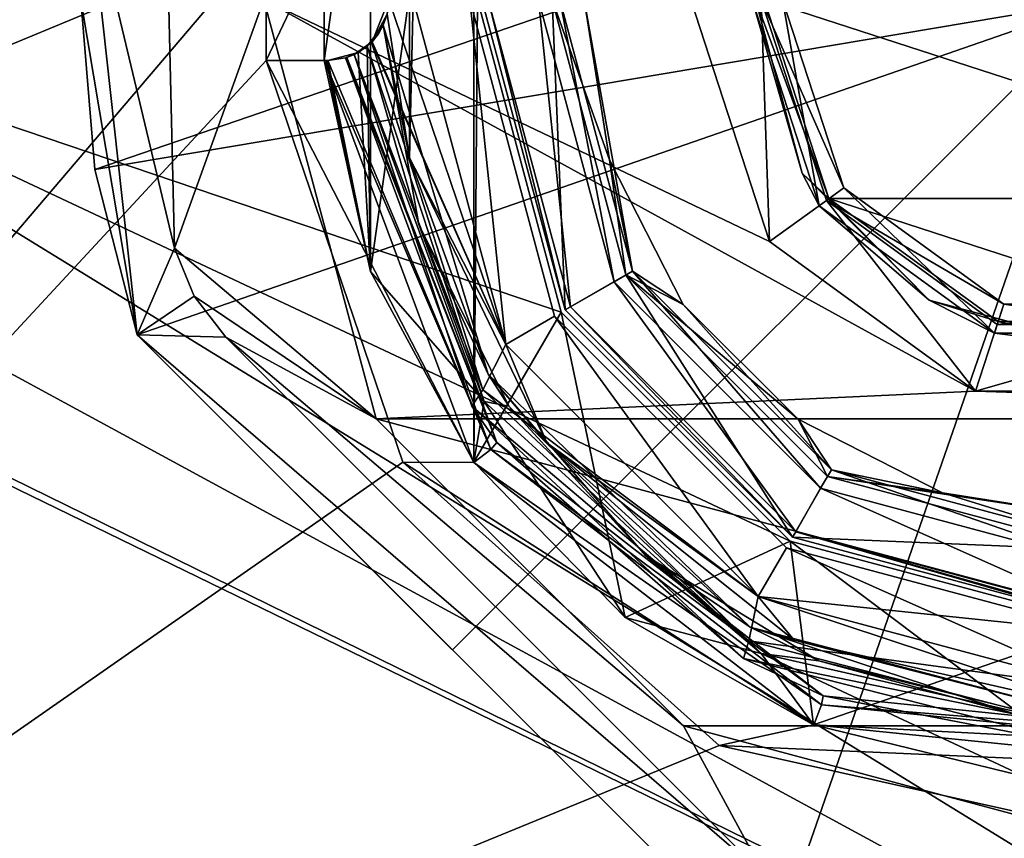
# Model space of a CAD drawing. Header units: millimetres. Extents: x -120 to 80, y -50 to 50.
# Tile 10 of 16: x -36 to -3, y -27 to -1. Entities that reach past the tile are written whole.
import ezdxf

# ---------------------------------------------------------------- set-up
doc = ezdxf.new("R2010")
doc.units = ezdxf.units.MM
doc.header["$LTSCALE"] = 65.185185
for name, color, linetype in [('1', 7, 'CONTINUOUS'), ('100', 7, 'CONTINUOUS'), ('102', 7, 'CONTINUOUS'), ('103', 7, 'CONTINUOUS'), ('105', 7, 'CONTINUOUS'), ('107', 7, 'CONTINUOUS'), ('108', 7, 'CONTINUOUS'), ('110', 7, 'CONTINUOUS'), ('111', 7, 'CONTINUOUS'), ('113', 7, 'CONTINUOUS'), ('114', 7, 'CONTINUOUS'), ('117', 7, 'CONTINUOUS'), ('118', 7, 'CONTINUOUS'), ('12', 7, 'CONTINUOUS'), ('120', 7, 'CONTINUOUS'), ('121', 7, 'CONTINUOUS'), ('122', 7, 'CONTINUOUS'), ('123', 7, 'CONTINUOUS'), ('125', 7, 'CONTINUOUS'), ('13', 7, 'CONTINUOUS'), ('15', 7, 'CONTINUOUS'), ('17', 7, 'CONTINUOUS'), ('2', 7, 'CONTINUOUS'), ('5', 7, 'CONTINUOUS'), ('51', 7, 'CONTINUOUS'), ('59', 7, 'CONTINUOUS'), ('6', 7, 'CONTINUOUS'), ('60', 7, 'CONTINUOUS'), ('7', 7, 'CONTINUOUS'), ('8', 7, 'CONTINUOUS'), ('81', 7, 'CONTINUOUS'), ('82', 7, 'CONTINUOUS'), ('83', 7, 'CONTINUOUS'), ('84', 7, 'CONTINUOUS'), ('85', 7, 'CONTINUOUS'), ('86', 7, 'CONTINUOUS'), ('87', 7, 'CONTINUOUS'), ('89', 7, 'CONTINUOUS'), ('91', 7, 'CONTINUOUS'), ('92', 7, 'CONTINUOUS'), ('94', 7, 'CONTINUOUS'), ('96', 7, 'CONTINUOUS'), ('97', 7, 'CONTINUOUS'), ('99', 7, 'CONTINUOUS')]:
    doc.layers.add(name, color=color, linetype=linetype)

msp = doc.modelspace()

# ---------------------------------------------------------------- linework, layer by layer
at = {"layer": '1', "linetype": 'CONTINUOUS'}
for points in [[(-20.15, 0, 61.5), (-17.449, -10.078, 61.5), (-18.5, 0, 61.5), (-20.15, 0, 61.5)], [(-18.5, 0, 61.5), (-17.449, -10.078, 61.5), (-16.021, -9.25, 61.5), (-18.5, 0, 61.5)], [(-17.449, -10.078, 61.5), (-10.068, -17.454, 61.5), (-16.021, -9.25, 61.5), (-17.449, -10.078, 61.5)], [(-16.021, -9.25, 61.5), (-10.068, -17.454, 61.5), (-9.25, -16.021, 61.5), (-16.021, -9.25, 61.5)], [(-10.068, -17.454, 61.5), (0, -20.15, 61.5), (-9.25, -16.021, 61.5), (-10.068, -17.454, 61.5)], [(0, -20.15, 61.5), (0, -18.5, 61.5), (-9.25, -16.021, 61.5), (0, -20.15, 61.5)]]:
    msp.add_3dface(points, dxfattribs=at)
at = {"layer": '100', "linetype": 'CONTINUOUS'}
for points in [[(-33.282, 3.813, 59), (-31.645, -10.994, 59), (-33.5, 0, 92), (-33.282, 3.813, 59)], [(-33.5, 0, 92), (-31.645, -10.994, 59), (-33.033, -5.575, 92), (-33.5, 0, 92)], [(-33.033, -5.575, 92), (-31.645, -10.994, 59), (-31.645, -10.994, 92), (-33.033, -5.575, 92)]]:
    msp.add_3dface(points, dxfattribs=at)
at = {"layer": '102', "linetype": 'CONTINUOUS'}
for points in [[(-33.5, 0, 92), (-33.033, -5.575, 92), (-16.817, 0, 94.249), (-33.5, 0, 92)], [(-33.033, -5.575, 92), (-31.645, -10.994, 92), (0, 0, 95), (-33.033, -5.575, 92)], [(-33.033, -5.575, 92), (0, 0, 95), (-16.817, 0, 94.249), (-33.033, -5.575, 92)], [(0, 0, 95), (-31.645, -10.994, 92), (-21.319, -21.319, 92.574), (0, 0, 95)], [(-10.994, -31.645, 92), (0, 0, 95), (-21.319, -21.319, 92.574), (-10.994, -31.645, 92)], [(-10.994, -31.645, 92), (-3.218, -33.345, 92), (0, 0, 95), (-10.994, -31.645, 92)]]:
    msp.add_3dface(points, dxfattribs=at)
at = {"layer": '103', "linetype": 'CONTINUOUS'}
for points in [[(-10.922, -7.935, 79), (-13.5, 0, 79), (-11.2, 0, 79), (-10.922, -7.935, 79)], [(-10.922, -7.935, 79), (-11.2, 0, 79), (-9.061, -6.583, 79), (-10.922, -7.935, 79)], [(-4.172, -12.839, 79), (-10.922, -7.935, 79), (-9.061, -6.583, 79), (-4.172, -12.839, 79)], [(-3.461, -10.652, 79), (-4.172, -12.839, 79), (-9.061, -6.583, 79), (-3.461, -10.652, 79)], [(4.172, -12.839, 79), (-4.172, -12.839, 79), (3.461, -10.652, 79), (4.172, -12.839, 79)], [(3.461, -10.652, 79), (-4.172, -12.839, 79), (-3.461, -10.652, 79), (3.461, -10.652, 79)]]:
    msp.add_3dface(points, dxfattribs=at)
at = {"layer": '105', "linetype": 'CONTINUOUS'}
for points in [[(-27.5, 0, 90), (-27.5, 0, 91), (-23.816, -13.749, 91), (-27.5, 0, 90)], [(-23.816, -13.75, 90), (-27.5, 0, 90), (-23.816, -13.749, 91), (-23.816, -13.75, 90)], [(-13.75, -23.815, 91), (-23.816, -13.75, 90), (-23.816, -13.749, 91), (-13.75, -23.815, 91)], [(-13.75, -23.815, 90), (-23.816, -13.75, 90), (-13.75, -23.815, 91), (-13.75, -23.815, 90)], [(0, -27.5, 90), (-13.75, -23.815, 90), (0, -27.5, 91), (0, -27.5, 90)], [(0, -27.5, 91), (-13.75, -23.815, 90), (-13.75, -23.815, 91), (0, -27.5, 91)]]:
    msp.add_3dface(points, dxfattribs=at)
at = {"layer": '107', "linetype": 'CONTINUOUS'}
for points in [[(-10.5, 0, 79.7), (-10.5, 0, 87.5), (-8.495, -6.172, 87.5), (-10.5, 0, 79.7)], [(-8.495, -6.172, 79.7), (-10.5, 0, 79.7), (-8.495, -6.172, 87.5), (-8.495, -6.172, 79.7)], [(-3.245, -9.986, 79.7), (-8.495, -6.172, 79.7), (-3.245, -9.986, 87.5), (-3.245, -9.986, 79.7)], [(-3.245, -9.986, 87.5), (-8.495, -6.172, 79.7), (-8.495, -6.172, 87.5), (-3.245, -9.986, 87.5)], [(3.245, -9.986, 79.7), (-3.245, -9.986, 79.7), (3.245, -9.986, 87.5), (3.245, -9.986, 79.7)], [(3.245, -9.986, 87.5), (-3.245, -9.986, 79.7), (-3.245, -9.986, 87.5), (3.245, -9.986, 87.5)]]:
    msp.add_3dface(points, dxfattribs=at)
at = {"layer": '108', "linetype": 'CONTINUOUS'}
for points in [[(-31.645, -10.994, 59), (-10.994, -31.645, 59), (-10.994, -31.645, 92), (-31.645, -10.994, 59)], [(-31.645, -10.994, 59), (-10.994, -31.645, 92), (-31.645, -10.994, 92), (-31.645, -10.994, 59)], [(-31.645, -10.994, 92), (-10.994, -31.645, 92), (-21.319, -21.319, 92.574), (-31.645, -10.994, 92)]]:
    msp.add_3dface(points, dxfattribs=at)
at = {"layer": '110', "linetype": 'CONTINUOUS'}
for points in [[(-9.061, -6.583, 79), (-11.2, 0, 79), (-8.495, -6.172, 79.7), (-9.061, -6.583, 79)], [(-11.2, 0, 79), (-10.5, 0, 79.7), (-8.495, -6.172, 79.7), (-11.2, 0, 79)], [(-9.061, -6.583, 79), (-8.495, -6.172, 79.7), (-3.245, -9.986, 79.7), (-9.061, -6.583, 79)], [(-3.461, -10.652, 79), (-9.061, -6.583, 79), (-3.245, -9.986, 79.7), (-3.461, -10.652, 79)], [(3.461, -10.652, 79), (-3.461, -10.652, 79), (3.245, -9.986, 79.7), (3.461, -10.652, 79)], [(-3.461, -10.652, 79), (-3.245, -9.986, 79.7), (3.245, -9.986, 79.7), (-3.461, -10.652, 79)]]:
    msp.add_3dface(points, dxfattribs=at)
at = {"layer": '111', "linetype": 'CONTINUOUS'}
for points in [[(-11.1, 0, 91.5), (11.1, 0, 91.5), (8.984, -6.519, 91.5), (-11.1, 0, 91.5)], [(-8.984, -6.519, 91.5), (-11.1, 0, 91.5), (8.984, -6.519, 91.5), (-8.984, -6.519, 91.5)], [(-3.432, -10.556, 91.5), (-8.984, -6.519, 91.5), (3.432, -10.556, 91.5), (-3.432, -10.556, 91.5)], [(3.432, -10.556, 91.5), (-8.984, -6.519, 91.5), (8.984, -6.519, 91.5), (3.432, -10.556, 91.5)]]:
    msp.add_3dface(points, dxfattribs=at)
at = {"layer": '113', "linetype": 'CONTINUOUS'}
for points in [[(-23.816, -13.749, 91), (-27.5, 0, 91), (-4.172, -12.839, 91), (-23.816, -13.749, 91)], [(-27.5, 0, 91), (-13.5, 0, 91), (-10.922, -7.935, 91), (-27.5, 0, 91)], [(-4.172, -12.839, 91), (-27.5, 0, 91), (-10.922, -7.935, 91), (-4.172, -12.839, 91)], [(23.816, -13.749, 91), (-23.816, -13.749, 91), (-4.172, -12.839, 91), (23.816, -13.749, 91)], [(4.172, -12.839, 91), (23.816, -13.749, 91), (-4.172, -12.839, 91), (4.172, -12.839, 91)], [(23.816, -13.749, 91), (13.75, -23.815, 91), (-23.816, -13.749, 91), (23.816, -13.749, 91)], [(13.75, -23.815, 91), (-13.75, -23.815, 91), (-23.816, -13.749, 91), (13.75, -23.815, 91)], [(13.75, -23.815, 91), (0, -27.5, 91), (-13.75, -23.815, 91), (13.75, -23.815, 91)]]:
    msp.add_3dface(points, dxfattribs=at)
at = {"layer": '114', "linetype": 'CONTINUOUS'}
for points in [[(-13.5, 0, 79), (-10.922, -7.935, 79), (-13.5, 0, 91), (-13.5, 0, 79)], [(-13.5, 0, 91), (-10.922, -7.935, 79), (-10.922, -7.935, 91), (-13.5, 0, 91)], [(-10.922, -7.935, 79), (-4.172, -12.839, 79), (-10.922, -7.935, 91), (-10.922, -7.935, 79)], [(-4.172, -12.839, 79), (-4.172, -12.839, 91), (-10.922, -7.935, 91), (-4.172, -12.839, 79)], [(-4.172, -12.839, 79), (4.172, -12.839, 79), (-4.172, -12.839, 91), (-4.172, -12.839, 79)], [(4.172, -12.839, 79), (4.172, -12.839, 91), (-4.172, -12.839, 91), (4.172, -12.839, 79)]]:
    msp.add_3dface(points, dxfattribs=at)
at = {"layer": '117', "linetype": 'CONTINUOUS'}
for points in [[(-11.5, 0, 88.5), (-11.5, 0, 91.1), (-9.304, -6.76, 91.1), (-11.5, 0, 88.5)], [(-11.5, 0, 88.5), (-9.304, -6.76, 91.1), (-9.304, -6.76, 88.5), (-11.5, 0, 88.5)], [(-9.304, -6.76, 91.1), (-3.554, -10.937, 91.1), (-9.304, -6.76, 88.5), (-9.304, -6.76, 91.1)], [(-9.304, -6.76, 88.5), (-3.554, -10.937, 91.1), (-3.554, -10.937, 88.5), (-9.304, -6.76, 88.5)], [(-3.554, -10.937, 91.1), (3.554, -10.937, 91.1), (-3.554, -10.937, 88.5), (-3.554, -10.937, 91.1)], [(-3.554, -10.937, 88.5), (3.554, -10.937, 91.1), (3.554, -10.937, 88.5), (-3.554, -10.937, 88.5)]]:
    msp.add_3dface(points, dxfattribs=at)
at = {"layer": '118', "linetype": 'CONTINUOUS'}
for points in [[(-10.5, 0, 87.5), (-11.5, 0, 88.5), (-9.304, -6.76, 88.5), (-10.5, 0, 87.5)], [(-8.495, -6.172, 87.5), (-10.5, 0, 87.5), (-9.304, -6.76, 88.5), (-8.495, -6.172, 87.5)], [(-8.495, -6.172, 87.5), (-9.304, -6.76, 88.5), (-3.554, -10.937, 88.5), (-8.495, -6.172, 87.5)], [(-3.245, -9.986, 87.5), (-8.495, -6.172, 87.5), (-3.554, -10.937, 88.5), (-3.245, -9.986, 87.5)], [(-3.245, -9.986, 87.5), (-3.554, -10.937, 88.5), (3.554, -10.937, 88.5), (-3.245, -9.986, 87.5)], [(3.245, -9.986, 87.5), (-3.245, -9.986, 87.5), (3.554, -10.937, 88.5), (3.245, -9.986, 87.5)]]:
    msp.add_3dface(points, dxfattribs=at)
at = {"layer": '12', "linetype": 'CONTINUOUS'}
for points in [[(-18.5, 0, 61.5), (-16.021, -9.25, 61.5), (-17.8, 0, 60.8), (-18.5, 0, 61.5)], [(-16.021, -9.25, 61.5), (-15.415, -8.9, 60.8), (-17.8, 0, 60.8), (-16.021, -9.25, 61.5)], [(-16.021, -9.25, 61.5), (-9.25, -16.021, 61.5), (-15.415, -8.9, 60.8), (-16.021, -9.25, 61.5)], [(-9.25, -16.021, 61.5), (-8.9, -15.415, 60.8), (-15.415, -8.9, 60.8), (-9.25, -16.021, 61.5)], [(-9.25, -16.021, 61.5), (0, -18.5, 61.5), (-8.9, -15.415, 60.8), (-9.25, -16.021, 61.5)], [(0, -18.5, 61.5), (0, -17.8, 60.8), (-8.9, -15.415, 60.8), (0, -18.5, 61.5)]]:
    msp.add_3dface(points, dxfattribs=at)
at = {"layer": '120', "linetype": 'CONTINUOUS'}
for points in [[(-9.304, -6.76, 91.1), (-11.5, 0, 91.1), (-9.858, -5.691, 91.383), (-9.304, -6.76, 91.1)], [(-11.5, 0, 91.1), (-11.383, 0, 91.383), (-9.858, -5.691, 91.383), (-11.5, 0, 91.1)], [(-11.1, 0, 91.5), (-8.984, -6.519, 91.5), (-11.383, 0, 91.383), (-11.1, 0, 91.5)], [(-11.383, 0, 91.383), (-8.984, -6.519, 91.5), (-9.858, -5.691, 91.383), (-11.383, 0, 91.383)], [(-8.984, -6.519, 91.5), (-5.691, -9.858, 91.383), (-9.858, -5.691, 91.383), (-8.984, -6.519, 91.5)], [(-5.691, -9.858, 91.383), (-9.304, -6.76, 91.1), (-9.858, -5.691, 91.383), (-5.691, -9.858, 91.383)], [(-3.554, -10.937, 91.1), (-9.304, -6.76, 91.1), (-5.691, -9.858, 91.383), (-3.554, -10.937, 91.1)], [(-8.984, -6.519, 91.5), (-3.432, -10.556, 91.5), (-5.691, -9.858, 91.383), (-8.984, -6.519, 91.5)], [(-3.432, -10.556, 91.5), (0, -11.383, 91.383), (-5.691, -9.858, 91.383), (-3.432, -10.556, 91.5)], [(0, -11.383, 91.383), (-3.554, -10.937, 91.1), (-5.691, -9.858, 91.383), (0, -11.383, 91.383)], [(-3.432, -10.556, 91.5), (3.432, -10.556, 91.5), (0, -11.383, 91.383), (-3.432, -10.556, 91.5)], [(3.554, -10.937, 91.1), (-3.554, -10.937, 91.1), (0, -11.383, 91.383), (3.554, -10.937, 91.1)]]:
    msp.add_3dface(points, dxfattribs=at)
at = {"layer": '121', "linetype": 'CONTINUOUS'}
for points in [[(-30.78, 6.697, 90), (-27.5, 0, 90), (-30.427, -8.151, 90), (-30.78, 6.697, 90)], [(-27.5, 0, 90), (-23.816, -13.75, 90), (-30.427, -8.151, 90), (-27.5, 0, 90)], [(-30.427, -8.151, 90), (-23.816, -13.75, 90), (-29.778, -9.719, 90), (-30.427, -8.151, 90)], [(-23.816, -13.75, 90), (-28.745, -11.065, 90), (-29.778, -9.719, 90), (-23.816, -13.75, 90)], [(-23.816, -13.75, 90), (-13.75, -23.815, 90), (-28.745, -11.065, 90), (-23.816, -13.75, 90)], [(-28.745, -11.065, 90), (-13.75, -23.815, 90), (-11.065, -28.745, 90), (-28.745, -11.065, 90)], [(-13.75, -23.815, 90), (0, -27.5, 90), (-11.065, -28.745, 90), (-13.75, -23.815, 90)]]:
    msp.add_3dface(points, dxfattribs=at)
at = {"layer": '122', "linetype": 'CONTINUOUS'}
for points in [[(-29.778, -9.719, 59), (-30.427, -8.151, 59), (-29.778, -9.719, 90), (-29.778, -9.719, 59)], [(-30.427, -8.151, 59), (-30.427, -8.151, 90), (-29.778, -9.719, 90), (-30.427, -8.151, 59)], [(-28.745, -11.065, 59), (-29.778, -9.719, 59), (-28.745, -11.065, 90), (-28.745, -11.065, 59)], [(-28.745, -11.065, 90), (-29.778, -9.719, 59), (-29.778, -9.719, 90), (-28.745, -11.065, 90)]]:
    msp.add_3dface(points, dxfattribs=at)
at = {"layer": '123', "linetype": 'CONTINUOUS'}
for points in [[(-30.427, -8.151, 59), (-30.78, 6.698, 59), (-30.427, -8.151, 90), (-30.427, -8.151, 59)], [(-30.78, 6.698, 59), (-30.78, 6.697, 90), (-30.427, -8.151, 90), (-30.78, 6.698, 59)]]:
    msp.add_3dface(points, dxfattribs=at)
at = {"layer": '125', "linetype": 'CONTINUOUS'}
for points in [[(-11.065, -28.745, 59), (-28.745, -11.065, 59), (-28.745, -11.065, 90), (-11.065, -28.745, 59)], [(-11.065, -28.745, 59), (-28.745, -11.065, 90), (-11.065, -28.745, 90), (-11.065, -28.745, 59)]]:
    msp.add_3dface(points, dxfattribs=at)
at = {"layer": '13', "linetype": 'CONTINUOUS'}
for points in [[(-17, 0, 27), (-17.8, 0, 27.8), (-15.415, -8.9, 27.8), (-17, 0, 27)], [(-16.168, -5.253, 27), (-17, 0, 27), (-15.415, -8.9, 27.8), (-16.168, -5.253, 27)], [(-13.753, -9.992, 27), (-16.168, -5.253, 27), (-15.415, -8.9, 27.8), (-13.753, -9.992, 27)], [(-13.753, -9.992, 27), (-15.415, -8.9, 27.8), (-8.9, -15.415, 27.8), (-13.753, -9.992, 27)], [(-9.992, -13.753, 27), (-13.753, -9.992, 27), (-8.9, -15.415, 27.8), (-9.992, -13.753, 27)], [(-5.253, -16.168, 27), (-9.992, -13.753, 27), (-8.9, -15.415, 27.8), (-5.253, -16.168, 27)], [(-5.253, -16.168, 27), (-8.9, -15.415, 27.8), (0, -17.8, 27.8), (-5.253, -16.168, 27)], [(0, -17, 27), (-5.253, -16.168, 27), (0, -17.8, 27.8), (0, -17, 27)]]:
    msp.add_3dface(points, dxfattribs=at)
at = {"layer": '15', "linetype": 'CONTINUOUS'}
for points in [[(-17.624, -10.175, 20), (-20.35, 0, 61.3), (-20.35, 0, 20), (-17.624, -10.175, 20)], [(-17.624, -10.175, 61.3), (-20.35, 0, 61.3), (-17.624, -10.175, 20), (-17.624, -10.175, 61.3)], [(-10.175, -17.624, 61.3), (-17.624, -10.175, 61.3), (-10.175, -17.623, 20), (-10.175, -17.624, 61.3)], [(-10.175, -17.623, 20), (-17.624, -10.175, 61.3), (-17.624, -10.175, 20), (-10.175, -17.623, 20)], [(0, -20.35, 20), (-10.175, -17.624, 61.3), (-10.175, -17.623, 20), (0, -20.35, 20)], [(0, -20.35, 61.3), (-10.175, -17.624, 61.3), (0, -20.35, 20), (0, -20.35, 61.3)]]:
    msp.add_3dface(points, dxfattribs=at)
at = {"layer": '17', "linetype": 'CONTINUOUS'}
for points in [[(-18.05, 0, 20), (-17.624, -10.175, 20), (-20.35, 0, 20), (-18.05, 0, 20)], [(-18.05, 0, 20), (-15.632, -9.025, 20), (-17.624, -10.175, 20), (-18.05, 0, 20)], [(-15.632, -9.025, 20), (-10.175, -17.623, 20), (-17.624, -10.175, 20), (-15.632, -9.025, 20)], [(-15.632, -9.025, 20), (-9.025, -15.632, 20), (-10.175, -17.623, 20), (-15.632, -9.025, 20)], [(-9.025, -15.632, 20), (0, -18.05, 20), (-10.175, -17.623, 20), (-9.025, -15.632, 20)], [(0, -18.05, 20), (0, -20.35, 20), (-10.175, -17.623, 20), (0, -18.05, 20)]]:
    msp.add_3dface(points, dxfattribs=at)
at = {"layer": '2', "linetype": 'CONTINUOUS'}
for points in [[(-15.632, -9.025, 20), (-18.05, 0, 20), (-15.632, -9.025, 22), (-15.632, -9.025, 20)], [(-15.632, -9.025, 22), (-18.05, 0, 20), (-18.05, 0, 22), (-15.632, -9.025, 22)], [(-9.025, -15.632, 20), (-15.632, -9.025, 20), (-9.025, -15.632, 22), (-9.025, -15.632, 20)], [(-9.025, -15.632, 22), (-15.632, -9.025, 20), (-15.632, -9.025, 22), (-9.025, -15.632, 22)], [(0, -18.05, 20), (-9.025, -15.632, 20), (0, -18.05, 22), (0, -18.05, 20)], [(0, -18.05, 22), (-9.025, -15.632, 20), (-9.025, -15.632, 22), (0, -18.05, 22)]]:
    msp.add_3dface(points, dxfattribs=at)
at = {"layer": '5', "linetype": 'CONTINUOUS'}
for points in [[(-17.624, -10.175, 61.3), (-20.15, 0, 61.5), (-20.35, 0, 61.3), (-17.624, -10.175, 61.3)], [(-17.449, -10.078, 61.5), (-20.15, 0, 61.5), (-17.624, -10.175, 61.3), (-17.449, -10.078, 61.5)], [(-10.175, -17.624, 61.3), (-17.449, -10.078, 61.5), (-17.624, -10.175, 61.3), (-10.175, -17.624, 61.3)], [(-10.068, -17.454, 61.5), (-17.449, -10.078, 61.5), (-10.175, -17.624, 61.3), (-10.068, -17.454, 61.5)], [(0, -20.35, 61.3), (-10.068, -17.454, 61.5), (-10.175, -17.624, 61.3), (0, -20.35, 61.3)], [(0, -20.15, 61.5), (-10.068, -17.454, 61.5), (0, -20.291, 61.441), (0, -20.15, 61.5)], [(-10.068, -17.454, 61.5), (0, -20.35, 61.3), (0, -20.291, 61.441), (-10.068, -17.454, 61.5)]]:
    msp.add_3dface(points, dxfattribs=at)
at = {"layer": '51', "linetype": 'CONTINUOUS'}
for points in [[(-17.753, -10.25, 26), (-20.5, 0, 26), (-17.753, -10.25, 27), (-17.753, -10.25, 26)], [(-17.753, -10.25, 27), (-20.5, 0, 26), (-20.5, 0, 27), (-17.753, -10.25, 27)], [(-10.25, -17.753, 26), (-17.753, -10.25, 26), (-10.25, -17.753, 27), (-10.25, -17.753, 26)], [(-10.25, -17.753, 27), (-17.753, -10.25, 26), (-17.753, -10.25, 27), (-10.25, -17.753, 27)], [(0, -20.5, 27), (0, -20.5, 26), (-10.25, -17.753, 26), (0, -20.5, 27)], [(0, -20.5, 27), (-10.25, -17.753, 26), (-10.25, -17.753, 27), (0, -20.5, 27)]]:
    msp.add_3dface(points, dxfattribs=at)
at = {"layer": '59', "linetype": 'CONTINUOUS'}
for points in [[(-20.621, -15.17, 26), (-23.998, -8.915, 26), (-20.621, 15.17, 26), (-20.621, -15.17, 26)], [(-20.621, 15.17, 26), (-23.998, -8.915, 26), (-23.998, 8.915, 26), (-20.621, 15.17, 26)], [(-20.5, 0, 26), (-20.621, -15.17, 26), (-20.621, 15.17, 26), (-20.5, 0, 26)], [(-23.998, -8.915, 26), (-25.522, -2, 26), (-23.998, 8.915, 26), (-23.998, -8.915, 26)], [(-23.998, 8.915, 26), (-25.522, -2, 26), (-25.522, 2, 26), (-23.998, 8.915, 26)], [(-70, -48, 26), (-27.427, 2, 26), (-27.427, -2, 26), (-70, -48, 26)], [(-27.427, 2, 26), (-70, -48, 26), (-46.41, -5.878, 26), (-27.427, 2, 26)], [(-44.5, 0, 26), (-27.427, 2, 26), (-46.41, -5.878, 26), (-44.5, 0, 26)], [(-27.427, -2, 26), (-27.427, 2, 26), (-25.522, 2, 26), (-27.427, -2, 26)], [(-25.522, -2, 26), (-27.427, -2, 26), (-25.522, 2, 26), (-25.522, -2, 26)], [(-20.5, 0, 26), (-17.753, -10.25, 26), (-20.621, -15.17, 26), (-20.5, 0, 26)], [(-22.938, -15.169, 26), (-70, -48, 26), (-27.427, -2, 26), (-22.938, -15.169, 26)], [(-20.621, -15.17, 26), (-17.753, -10.25, 26), (-15.653, -20.257, 26), (-20.621, -15.17, 26)], [(-17.753, -10.25, 26), (-10.25, -17.753, 26), (-15.653, -20.257, 26), (-17.753, -10.25, 26)], [(-12.578, -24.455, 26), (-70, -48, 26), (-22.938, -15.169, 26), (-12.578, -24.455, 26)], [(-15.653, -20.257, 26), (-10.25, -17.753, 26), (-9.48, -23.78, 26), (-15.653, -20.257, 26)], [(-10.25, -17.753, 26), (0, -20.5, 26), (-9.48, -23.78, 26), (-10.25, -17.753, 26)], [(-9.48, -23.78, 26), (0, -20.5, 26), (-2.575, -25.47, 26), (-9.48, -23.78, 26)], [(1.001, -27.482, 26), (-70, -48, 26), (-12.578, -24.455, 26), (1.001, -27.482, 26)], [(30, -48, 26), (-70, -48, 26), (1.001, -27.482, 26), (30, -48, 26)]]:
    msp.add_3dface(points, dxfattribs=at)
at = {"layer": '6', "linetype": 'CONTINUOUS'}
for points in [[(-15.632, -9.025, 22), (-18.05, 0, 22), (-16.168, -5.254, 22), (-15.632, -9.025, 22)], [(-16.168, -5.254, 22), (-18.05, 0, 22), (-17, 0, 22), (-16.168, -5.254, 22)], [(-13.753, -9.993, 22), (-15.632, -9.025, 22), (-16.168, -5.254, 22), (-13.753, -9.993, 22)], [(-9.025, -15.632, 22), (-15.632, -9.025, 22), (-9.992, -13.754, 22), (-9.025, -15.632, 22)], [(-9.992, -13.754, 22), (-15.632, -9.025, 22), (-13.753, -9.993, 22), (-9.992, -13.754, 22)], [(-5.253, -16.168, 22), (-9.025, -15.632, 22), (-9.992, -13.754, 22), (-5.253, -16.168, 22)], [(0, -18.05, 22), (-9.025, -15.632, 22), (0, -17, 22), (0, -18.05, 22)], [(0, -17, 22), (-9.025, -15.632, 22), (-5.253, -16.168, 22), (0, -17, 22)]]:
    msp.add_3dface(points, dxfattribs=at)
at = {"layer": '60', "linetype": 'CONTINUOUS'}
for points in [[(-48, 0, 27), (-49.904, -4.596, 27), (30, -48, 27), (-48, 0, 27)], [(-10.25, -17.753, 27), (-17.753, -10.25, 27), (-48, 0, 27), (-10.25, -17.753, 27)], [(-10.25, -17.753, 27), (-48, 0, 27), (30, -48, 27), (-10.25, -17.753, 27)], [(-17.753, -10.25, 27), (-20.5, 0, 27), (-48, 0, 27), (-17.753, -10.25, 27)], [(-59.096, -4.596, 27), (-70, -48, 27), (30, -48, 27), (-59.096, -4.596, 27)], [(-54.5, -6.5, 27), (-59.096, -4.596, 27), (30, -48, 27), (-54.5, -6.5, 27)], [(-49.904, -4.596, 27), (-54.5, -6.5, 27), (30, -48, 27), (-49.904, -4.596, 27)], [(0, -20.5, 27), (-10.25, -17.753, 27), (30, -48, 27), (0, -20.5, 27)]]:
    msp.add_3dface(points, dxfattribs=at)
at = {"layer": '7', "linetype": 'CONTINUOUS'}
for points in [[(-16.168, -5.254, 22), (-17, 0, 22), (-16.168, -5.253, 27), (-16.168, -5.254, 22)], [(-16.168, -5.253, 27), (-17, 0, 22), (-17, 0, 27), (-16.168, -5.253, 27)], [(-13.753, -9.992, 27), (-16.168, -5.254, 22), (-16.168, -5.253, 27), (-13.753, -9.992, 27)], [(-13.753, -9.993, 22), (-16.168, -5.254, 22), (-13.753, -9.992, 27), (-13.753, -9.993, 22)], [(-9.992, -13.753, 27), (-13.753, -9.993, 22), (-13.753, -9.992, 27), (-9.992, -13.753, 27)], [(-9.992, -13.754, 22), (-13.753, -9.993, 22), (-9.992, -13.753, 27), (-9.992, -13.754, 22)], [(-5.253, -16.168, 27), (-9.992, -13.754, 22), (-9.992, -13.753, 27), (-5.253, -16.168, 27)], [(-5.253, -16.168, 22), (-9.992, -13.754, 22), (-5.253, -16.168, 27), (-5.253, -16.168, 22)], [(0, -17, 22), (-5.253, -16.168, 22), (0, -17, 27), (0, -17, 22)], [(0, -17, 27), (-5.253, -16.168, 22), (-5.253, -16.168, 27), (0, -17, 27)]]:
    msp.add_3dface(points, dxfattribs=at)
at = {"layer": '8', "linetype": 'CONTINUOUS'}
for points in [[(-17.8, 0, 60.8), (-15.415, -8.9, 60.8), (-17.8, 0, 27.8), (-17.8, 0, 60.8)], [(-17.8, 0, 27.8), (-15.415, -8.9, 60.8), (-15.415, -8.9, 27.8), (-17.8, 0, 27.8)], [(-15.415, -8.9, 60.8), (-8.9, -15.415, 60.8), (-8.9, -15.415, 27.8), (-15.415, -8.9, 60.8)], [(-15.415, -8.9, 27.8), (-15.415, -8.9, 60.8), (-8.9, -15.415, 27.8), (-15.415, -8.9, 27.8)], [(-8.9, -15.415, 60.8), (0, -17.8, 60.8), (-8.9, -15.415, 27.8), (-8.9, -15.415, 60.8)], [(-8.9, -15.415, 27.8), (0, -17.8, 60.8), (0, -17.8, 27.8), (-8.9, -15.415, 27.8)]]:
    msp.add_3dface(points, dxfattribs=at)
at = {"layer": '81', "linetype": 'CONTINUOUS'}
for points in [[(-22.6, 0, 22.4), (-19.57, -11.303, 22.4), (-20.75, 0, 22.4), (-22.6, 0, 22.4)], [(-20.75, 0, 22.4), (-19.57, -11.303, 22.4), (-17.97, -10.375, 22.4), (-20.75, 0, 22.4)], [(-19.57, -11.303, 22.4), (-11.293, -19.576, 22.4), (-17.97, -10.375, 22.4), (-19.57, -11.303, 22.4)], [(-17.97, -10.375, 22.4), (-11.293, -19.576, 22.4), (-10.375, -17.97, 22.4), (-17.97, -10.375, 22.4)], [(-11.293, -19.576, 22.4), (0, -22.6, 22.4), (-10.375, -17.97, 22.4), (-11.293, -19.576, 22.4)], [(0, -22.6, 22.4), (0, -20.75, 22.4), (-10.375, -17.97, 22.4), (0, -22.6, 22.4)]]:
    msp.add_3dface(points, dxfattribs=at)
at = {"layer": '82', "linetype": 'CONTINUOUS'}
for points in [[(-23.585, -0.84, 24), (-22.417, -7.378, 24), (-23.585, -0.84, 23.4), (-23.585, -0.84, 24)], [(-23.585, -0.84, 23.4), (-22.417, -7.378, 24), (-20.152, -12.282, 23.4), (-23.585, -0.84, 23.4)], [(-22.417, -7.378, 24), (-19.473, -13.332, 24), (-20.152, -12.282, 23.4), (-22.417, -7.378, 24)], [(-19.473, -13.332, 24), (-14.988, -18.23, 24), (-20.152, -12.282, 23.4), (-19.473, -13.332, 24)], [(-20.152, -12.282, 23.4), (-14.988, -18.23, 24), (-11.557, -20.577, 23.4), (-20.152, -12.282, 23.4)], [(-14.988, -18.23, 24), (-9.315, -21.684, 24), (-11.557, -20.577, 23.4), (-14.988, -18.23, 24)], [(-2.904, -23.421, 24), (0, -23.6, 23.4), (-11.557, -20.577, 23.4), (-2.904, -23.421, 24)], [(-9.315, -21.684, 24), (-2.904, -23.421, 24), (-11.557, -20.577, 23.4), (-9.315, -21.684, 24)]]:
    msp.add_3dface(points, dxfattribs=at)
at = {"layer": '83', "linetype": 'CONTINUOUS'}
for points in [[(-22.938, -15.169, 26), (-27.427, -2, 26), (-22.938, -15.169, 25), (-22.938, -15.169, 26)], [(-22.938, -15.169, 25), (-27.427, -2, 26), (-27.427, -2, 25), (-22.938, -15.169, 25)], [(-12.578, -24.455, 26), (-22.938, -15.169, 26), (-12.578, -24.455, 25), (-12.578, -24.455, 26)], [(-12.578, -24.455, 25), (-22.938, -15.169, 26), (-22.938, -15.169, 25), (-12.578, -24.455, 25)], [(1.001, -27.482, 26), (-12.578, -24.455, 26), (1.001, -27.482, 25), (1.001, -27.482, 26)], [(1.001, -27.482, 25), (-12.578, -24.455, 26), (-12.578, -24.455, 25), (1.001, -27.482, 25)]]:
    msp.add_3dface(points, dxfattribs=at)
at = {"layer": '84', "linetype": 'CONTINUOUS'}
for points in [[(-22.938, -15.169, 25), (-27.427, -2, 25), (-20.614, -15.18, 25), (-22.938, -15.169, 25)], [(-20.614, -15.18, 25), (-27.427, -2, 25), (-25.522, -2, 25), (-20.614, -15.18, 25)], [(-12.578, -24.455, 25), (-22.938, -15.169, 25), (-9.471, -23.783, 25), (-12.578, -24.455, 25)], [(-9.471, -23.783, 25), (-22.938, -15.169, 25), (-20.614, -15.18, 25), (-9.471, -23.783, 25)], [(4.536, -25.195, 25), (-12.578, -24.455, 25), (-9.471, -23.783, 25), (4.536, -25.195, 25)], [(1.001, -27.482, 25), (-12.578, -24.455, 25), (4.536, -25.195, 25), (1.001, -27.482, 25)]]:
    msp.add_3dface(points, dxfattribs=at)
at = {"layer": '85', "linetype": 'CONTINUOUS'}
for points in [[(-24.534, -1.803, 23.4), (-20.678, -13.327, 23.4), (-24.534, -1.803, 24), (-24.534, -1.803, 23.4)], [(-24.534, -1.803, 24), (-20.678, -13.327, 23.4), (-19.86, -14.517, 24), (-24.534, -1.803, 24)], [(-20.678, -13.327, 23.4), (-11.776, -21.599, 23.4), (-19.86, -14.517, 24), (-20.678, -13.327, 23.4)], [(-19.86, -14.517, 24), (-11.776, -21.599, 23.4), (-9.164, -22.829, 24), (-19.86, -14.517, 24)], [(-11.776, -21.599, 23.4), (0, -24.6, 23.4), (-9.164, -22.829, 24), (-11.776, -21.599, 23.4)], [(-9.164, -22.829, 24), (0, -24.6, 23.4), (4.311, -24.219, 24), (-9.164, -22.829, 24)]]:
    msp.add_3dface(points, dxfattribs=at)
at = {"layer": '86', "linetype": 'CONTINUOUS'}
for points in [[(-19.57, -11.303, 21.4), (-22.6, 0, 21.4), (-20.75, 0, 21.4), (-19.57, -11.303, 21.4)], [(-17.97, -10.375, 21.4), (-19.57, -11.303, 21.4), (-20.75, 0, 21.4), (-17.97, -10.375, 21.4)], [(-11.293, -19.576, 21.4), (-19.57, -11.303, 21.4), (-17.97, -10.375, 21.4), (-11.293, -19.576, 21.4)], [(-10.375, -17.97, 21.4), (-11.293, -19.576, 21.4), (-17.97, -10.375, 21.4), (-10.375, -17.97, 21.4)], [(0, -20.75, 21.4), (-11.293, -19.576, 21.4), (-10.375, -17.97, 21.4), (0, -20.75, 21.4)], [(0, -22.6, 21.4), (-11.293, -19.576, 21.4), (0, -20.75, 21.4), (0, -22.6, 21.4)]]:
    msp.add_3dface(points, dxfattribs=at)
at = {"layer": '87', "linetype": 'CONTINUOUS'}
for points in [[(-20.75, 0, 22.4), (-17.97, -10.375, 22.4), (-20.75, 0, 21.4), (-20.75, 0, 22.4)], [(-17.97, -10.375, 22.4), (-17.97, -10.375, 21.4), (-20.75, 0, 21.4), (-17.97, -10.375, 22.4)], [(-17.97, -10.375, 22.4), (-10.375, -17.97, 22.4), (-17.97, -10.375, 21.4), (-17.97, -10.375, 22.4)], [(-10.375, -17.97, 22.4), (-10.375, -17.97, 21.4), (-17.97, -10.375, 21.4), (-10.375, -17.97, 22.4)], [(-10.375, -17.97, 22.4), (0, -20.75, 22.4), (-10.375, -17.97, 21.4), (-10.375, -17.97, 22.4)], [(0, -20.75, 22.4), (0, -20.75, 21.4), (-10.375, -17.97, 21.4), (0, -20.75, 22.4)]]:
    msp.add_3dface(points, dxfattribs=at)
at = {"layer": '89', "linetype": 'CONTINUOUS'}
for points in [[(-24.821, -1.914, 24.709), (-20.055, -14.746, 24.707), (-25.4, -2, 24.993), (-24.821, -1.914, 24.709)], [(-24.783, -1.903, 24.668), (-19.86, -14.517, 24), (-24.821, -1.914, 24.709), (-24.783, -1.903, 24.668)], [(-24.821, -1.914, 24.709), (-19.86, -14.517, 24), (-20.055, -14.746, 24.707), (-24.821, -1.914, 24.709)], [(-24.534, -1.803, 24), (-19.86, -14.517, 24), (-24.783, -1.903, 24.668), (-24.534, -1.803, 24)], [(-20.614, -15.18, 25), (-25.522, -2, 25), (-20.055, -14.746, 24.707), (-20.614, -15.18, 25)], [(-20.055, -14.746, 24.707), (-25.522, -2, 25), (-25.4, -2, 24.993), (-20.055, -14.746, 24.707)], [(-25.4, -2, 24.993), (-25.522, -2, 25), (-25.461, -2, 24.998), (-25.4, -2, 24.993)], [(-19.86, -14.517, 24), (-9.164, -22.829, 24), (-20.055, -14.746, 24.707), (-19.86, -14.517, 24)], [(-20.614, -15.18, 25), (-20.055, -14.746, 24.707), (-9.223, -23.121, 24.707), (-20.614, -15.18, 25)], [(-20.055, -14.746, 24.707), (-9.164, -22.829, 24), (-9.223, -23.121, 24.707), (-20.055, -14.746, 24.707)], [(-9.471, -23.783, 25), (-20.614, -15.18, 25), (-9.223, -23.121, 24.707), (-9.471, -23.783, 25)], [(-9.164, -22.829, 24), (4.311, -24.219, 24), (-9.223, -23.121, 24.707), (-9.164, -22.829, 24)], [(-9.471, -23.783, 25), (-9.223, -23.121, 24.707), (4.4, -24.501, 24.707), (-9.471, -23.783, 25)], [(-9.223, -23.121, 24.707), (4.311, -24.219, 24), (4.4, -24.501, 24.707), (-9.223, -23.121, 24.707)], [(4.536, -25.195, 25), (-9.471, -23.783, 25), (4.4, -24.501, 24.707), (4.536, -25.195, 25)]]:
    msp.add_3dface(points, dxfattribs=at)
at = {"layer": '91', "linetype": 'CONTINUOUS'}
for points in [[(-22.723, -5.186, 22.693), (-22.723, 5.186, 22.693), (-23.458, -0.476, 22.894), (-22.723, -5.186, 22.693)], [(-22.6, 0, 22.4), (-22.723, 5.186, 22.693), (-22.723, -5.186, 22.693), (-22.6, 0, 22.4)], [(-19.57, -11.303, 22.4), (-22.6, 0, 22.4), (-22.723, -5.186, 22.693), (-19.57, -11.303, 22.4)], [(-23.585, -0.84, 23.4), (-22.723, -5.186, 22.693), (-23.458, -0.476, 22.894), (-23.585, -0.84, 23.4)], [(-23.585, -0.84, 23.4), (-20.152, -12.282, 23.4), (-22.723, -5.186, 22.693), (-23.585, -0.84, 23.4)], [(-19.57, -11.303, 22.4), (-22.723, -5.186, 22.693), (-18.222, -14.532, 22.693), (-19.57, -11.303, 22.4)], [(-22.723, -5.186, 22.693), (-20.152, -12.282, 23.4), (-18.222, -14.532, 22.693), (-22.723, -5.186, 22.693)], [(-11.293, -19.576, 22.4), (-19.57, -11.303, 22.4), (-18.222, -14.532, 22.693), (-11.293, -19.576, 22.4)], [(-20.152, -12.282, 23.4), (-11.557, -20.577, 23.4), (-18.222, -14.532, 22.693), (-20.152, -12.282, 23.4)], [(-11.293, -19.576, 22.4), (-18.222, -14.532, 22.693), (-10.113, -20.999, 22.693), (-11.293, -19.576, 22.4)], [(-18.222, -14.532, 22.693), (-11.557, -20.577, 23.4), (-10.113, -20.999, 22.693), (-18.222, -14.532, 22.693)], [(0, -22.6, 22.4), (-11.293, -19.576, 22.4), (0, -23.307, 22.693), (0, -22.6, 22.4)], [(0, -23.307, 22.693), (-11.293, -19.576, 22.4), (-10.113, -20.999, 22.693), (0, -23.307, 22.693)], [(-11.557, -20.577, 23.4), (0, -23.6, 23.4), (-10.113, -20.999, 22.693), (-11.557, -20.577, 23.4)], [(0, -23.6, 23.4), (0, -23.307, 22.693), (-10.113, -20.999, 22.693), (0, -23.6, 23.4)]]:
    msp.add_3dface(points, dxfattribs=at)
at = {"layer": '92', "linetype": 'CONTINUOUS'}
for points in [[(-22.417, -7.378, 24), (-23.585, -0.84, 24), (-24.113, -1.531, 25.389), (-22.417, -7.378, 24)], [(-24.113, -1.531, 25.389), (-23.585, -0.84, 24), (-23.741, -1.117, 24.8), (-24.113, -1.531, 25.389)], [(-24.411, -1.739, 25.652), (-23.998, -8.915, 26), (-24.113, -1.531, 25.389), (-24.411, -1.739, 25.652)], [(-24.113, -1.531, 25.389), (-23.998, -8.915, 26), (-20.281, -13.176, 25.414), (-24.113, -1.531, 25.389)], [(-22.417, -7.378, 24), (-24.113, -1.531, 25.389), (-20.281, -13.176, 25.414), (-22.417, -7.378, 24)], [(-25.4, -2, 25.996), (-23.998, -8.915, 26), (-24.411, -1.739, 25.652), (-25.4, -2, 25.996)], [(-25.522, -2, 26), (-23.998, -8.915, 26), (-25.461, -2, 25.999), (-25.522, -2, 26)], [(-25.461, -2, 25.999), (-23.998, -8.915, 26), (-25.4, -2, 25.996), (-25.461, -2, 25.999)], [(-19.473, -13.332, 24), (-22.417, -7.378, 24), (-20.281, -13.176, 25.414), (-19.473, -13.332, 24)], [(-23.998, -8.915, 26), (-20.621, -15.17, 26), (-20.281, -13.176, 25.414), (-23.998, -8.915, 26)], [(-20.621, -15.17, 26), (-15.653, -20.257, 26), (-20.281, -13.176, 25.414), (-20.621, -15.17, 26)], [(-20.281, -13.176, 25.414), (-15.653, -20.257, 26), (-11.202, -21.435, 25.414), (-20.281, -13.176, 25.414)], [(-19.473, -13.332, 24), (-20.281, -13.176, 25.414), (-11.202, -21.435, 25.414), (-19.473, -13.332, 24)], [(-14.988, -18.23, 24), (-19.473, -13.332, 24), (-11.202, -21.435, 25.414), (-14.988, -18.23, 24)], [(-9.315, -21.684, 24), (-14.988, -18.23, 24), (-11.202, -21.435, 25.414), (-9.315, -21.684, 24)], [(-15.653, -20.257, 26), (-9.48, -23.78, 26), (-11.202, -21.435, 25.414), (-15.653, -20.257, 26)], [(-9.48, -23.78, 26), (-2.575, -25.47, 26), (-11.202, -21.435, 25.414), (-9.48, -23.78, 26)], [(-11.202, -21.435, 25.414), (-2.575, -25.47, 26), (0.762, -24.174, 25.414), (-11.202, -21.435, 25.414)], [(-9.315, -21.684, 24), (-11.202, -21.435, 25.414), (0.762, -24.174, 25.414), (-9.315, -21.684, 24)], [(-2.904, -23.421, 24), (-9.315, -21.684, 24), (0.762, -24.174, 25.414), (-2.904, -23.421, 24)]]:
    msp.add_3dface(points, dxfattribs=at)
at = {"layer": '94', "linetype": 'CONTINUOUS'}
for points in [[(-22.6, 0, 21.4), (-19.57, -11.303, 21.4), (-23.4, -0.001, 21.567), (-22.6, 0, 21.4)], [(-19.57, -11.303, 21.4), (-23.952, -1.379, 21.963), (-23.4, -0.001, 21.567), (-19.57, -11.303, 21.4)], [(-20.319, -12.8, 21.986), (-24.534, -1.803, 23.4), (-23.969, -1.397, 21.981), (-20.319, -12.8, 21.986)], [(-19.57, -11.303, 21.4), (-23.969, -1.397, 21.981), (-23.952, -1.379, 21.963), (-19.57, -11.303, 21.4)], [(-19.57, -11.303, 21.4), (-20.319, -12.8, 21.986), (-23.969, -1.397, 21.981), (-19.57, -11.303, 21.4)], [(-20.678, -13.327, 23.4), (-24.534, -1.803, 23.4), (-20.319, -12.8, 21.986), (-20.678, -13.327, 23.4)], [(-19.57, -11.303, 21.4), (-11.293, -19.576, 21.4), (-20.319, -12.8, 21.986), (-19.57, -11.303, 21.4)], [(-11.604, -21.025, 21.986), (-20.678, -13.327, 23.4), (-20.319, -12.8, 21.986), (-11.604, -21.025, 21.986)], [(-11.293, -19.576, 21.4), (-11.604, -21.025, 21.986), (-20.319, -12.8, 21.986), (-11.293, -19.576, 21.4)], [(-11.776, -21.599, 23.4), (-20.678, -13.327, 23.4), (-11.604, -21.025, 21.986), (-11.776, -21.599, 23.4)], [(-11.293, -19.576, 21.4), (0, -22.6, 21.4), (-11.604, -21.025, 21.986), (-11.293, -19.576, 21.4)], [(0, -24.014, 21.986), (-11.776, -21.599, 23.4), (-11.604, -21.025, 21.986), (0, -24.014, 21.986)], [(0, -22.6, 21.4), (0, -24.014, 21.986), (-11.604, -21.025, 21.986), (0, -22.6, 21.4)], [(0, -24.6, 23.4), (-11.776, -21.599, 23.4), (0, -24.014, 21.986), (0, -24.6, 23.4)]]:
    msp.add_3dface(points, dxfattribs=at)
at = {"layer": '96', "linetype": 'CONTINUOUS'}
for points in [[(-23.952, -1.379, 21.963), (-23.458, -0.476, 22.894), (-23.4, -0.001, 21.567), (-23.952, -1.379, 21.963)], [(-23.585, -0.84, 23.4), (-23.458, -0.476, 22.894), (-23.952, -1.379, 21.963), (-23.585, -0.84, 23.4)], [(-23.585, -0.84, 24), (-23.585, -0.84, 23.4), (-23.952, -1.379, 21.963), (-23.585, -0.84, 24)], [(-23.741, -1.117, 24.8), (-23.585, -0.84, 24), (-23.952, -1.379, 21.963), (-23.741, -1.117, 24.8)], [(-24.113, -1.531, 25.389), (-23.741, -1.117, 24.8), (-23.969, -1.397, 21.981), (-24.113, -1.531, 25.389)], [(-23.969, -1.397, 21.981), (-23.741, -1.117, 24.8), (-23.952, -1.379, 21.963), (-23.969, -1.397, 21.981)], [(-24.534, -1.803, 23.4), (-24.113, -1.531, 25.389), (-23.969, -1.397, 21.981), (-24.534, -1.803, 23.4)], [(-24.534, -1.803, 23.4), (-24.411, -1.739, 25.652), (-24.113, -1.531, 25.389), (-24.534, -1.803, 23.4)], [(-24.821, -1.914, 24.709), (-25.4, -2, 24.993), (-24.411, -1.739, 25.652), (-24.821, -1.914, 24.709)], [(-25.4, -2, 24.993), (-25.4, -2, 25.996), (-24.411, -1.739, 25.652), (-25.4, -2, 24.993)], [(-24.783, -1.903, 24.668), (-24.821, -1.914, 24.709), (-24.411, -1.739, 25.652), (-24.783, -1.903, 24.668)], [(-24.534, -1.803, 24), (-24.783, -1.903, 24.668), (-24.411, -1.739, 25.652), (-24.534, -1.803, 24)], [(-24.534, -1.803, 23.4), (-24.534, -1.803, 24), (-24.411, -1.739, 25.652), (-24.534, -1.803, 23.4)]]:
    msp.add_3dface(points, dxfattribs=at)
at = {"layer": '97', "linetype": 'CONTINUOUS'}
for points in [[(-27.427, -2, 26), (-25.522, -2, 26), (-27.427, -2, 25), (-27.427, -2, 26)], [(-27.427, -2, 25), (-25.522, -2, 26), (-25.522, -2, 25), (-27.427, -2, 25)], [(-25.522, -2, 25), (-25.522, -2, 26), (-25.461, -2, 25.999), (-25.522, -2, 25)], [(-25.461, -2, 24.998), (-25.522, -2, 25), (-25.461, -2, 25.999), (-25.461, -2, 24.998)], [(-25.4, -2, 24.993), (-25.461, -2, 24.998), (-25.4, -2, 25.996), (-25.4, -2, 24.993)], [(-25.461, -2, 24.998), (-25.461, -2, 25.999), (-25.4, -2, 25.996), (-25.461, -2, 24.998)]]:
    msp.add_3dface(points, dxfattribs=at)
at = {"layer": '99', "linetype": 'CONTINUOUS'}
for points in [[(-30.427, -8.151, 59), (-33.282, 3.813, 59), (-30.78, 6.698, 59), (-30.427, -8.151, 59)], [(-31.645, -10.994, 59), (-33.282, 3.813, 59), (-30.427, -8.151, 59), (-31.645, -10.994, 59)], [(-29.778, -9.719, 59), (-31.645, -10.994, 59), (-30.427, -8.151, 59), (-29.778, -9.719, 59)], [(-28.745, -11.065, 59), (-31.645, -10.994, 59), (-29.778, -9.719, 59), (-28.745, -11.065, 59)], [(-10.994, -31.645, 59), (-31.645, -10.994, 59), (-11.065, -28.745, 59), (-10.994, -31.645, 59)], [(-31.645, -10.994, 59), (-28.745, -11.065, 59), (-11.065, -28.745, 59), (-31.645, -10.994, 59)]]:
    msp.add_3dface(points, dxfattribs=at)

doc.saveas('drawing.dxf')
